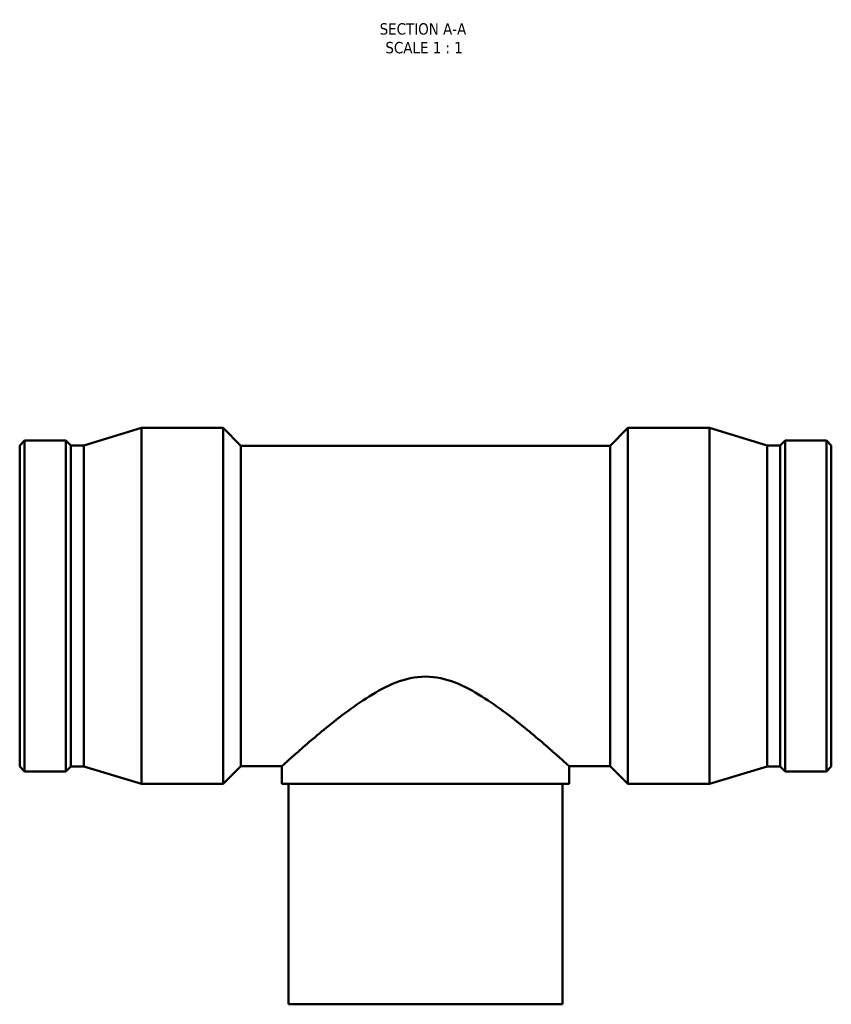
# Model space of a CAD drawing. Header units: millimetres. Extents: x -193 to 1544, y -245 to 1594.
# Tile 5 of 7: x 410 to 736, y 801 to 1197. Entities that reach past the tile are written whole.
import ezdxf

# ---------------------------------------------------------------- set-up
doc = ezdxf.new("R2010")
doc.units = ezdxf.units.MM
doc.layers.add('Symbol (ANSI)', color=7, linetype='Continuous', lineweight=25)
doc.layers.add('Visible (ANSI)', color=7, linetype='Continuous', lineweight=50)
doc.styles.add('Label Text (ANSI)', font='tahoma.ttf')

msp = doc.modelspace()

# ---------------------------------------------------------------- linework, layer by layer
at = {"layer": 'Visible (ANSI)'}
for p, q in [((435.769, 1025.732), (458.931, 1032.732)), ((458.931, 889.732), (458.931, 1032.732)), ((458.931, 1032.732), (491.716, 1032.732)), ((491.716, 889.732), (491.716, 1032.732)), ((498.866, 1025.582), (491.716, 1032.732)), ((647.196, 1025.582), (654.346, 1032.732)), ((654.346, 889.732), (654.346, 1032.732)), ((654.346, 1032.732), (687.131, 1032.732)), ((687.131, 889.732), (687.131, 1032.732)), ((710.294, 1025.732), (687.131, 1032.732)), ((410.031, 1025.732), (412.026, 1027.727)), ((410.031, 896.732), (410.031, 1025.732)), ((412.026, 894.737), (412.026, 1027.727)), ((412.026, 1027.727), (428.626, 1027.727)), ((428.626, 894.737), (428.626, 1027.727)), ((430.621, 1025.732), (428.626, 1027.727)), ((430.621, 896.732), (430.621, 1025.732)), ((430.621, 1025.732), (435.769, 1025.732)), ((435.769, 896.732), (435.769, 1025.732)), ((498.866, 896.882), (498.866, 1025.582)), ((498.866, 1025.582), (647.196, 1025.582)), ((647.196, 896.882), (647.196, 1025.582)), ((710.294, 896.732), (710.294, 1025.732)), ((710.294, 1025.732), (715.441, 1025.732)), ((715.441, 1025.732), (717.436, 1027.727)), ((715.441, 896.732), (715.441, 1025.732)), ((717.436, 894.737), (717.436, 1027.727)), ((717.436, 1027.727), (734.036, 1027.727)), ((734.036, 894.737), (734.036, 1027.727)), ((736.031, 1025.732), (734.036, 1027.727)), ((736.031, 896.732), (736.031, 1025.732)), ((410.031, 896.732), (412.026, 894.737)), ((412.026, 894.737), (428.626, 894.737)), ((430.621, 896.732), (428.626, 894.737)), ((430.621, 896.732), (435.769, 896.732)), ((435.769, 896.732), (458.931, 889.732)), ((498.866, 896.882), (491.716, 889.732)), ((498.866, 896.882), (515.281, 896.882)), ((515.281, 889.732), (515.281, 896.882)), ((630.781, 889.732), (630.781, 896.882)), ((630.781, 896.882), (647.196, 896.882)), ((647.196, 896.882), (654.346, 889.732)), ((710.294, 896.732), (687.131, 889.732)), ((710.294, 896.732), (715.441, 896.732)), ((715.441, 896.732), (717.436, 894.737)), ((717.436, 894.737), (734.036, 894.737)), ((736.031, 896.732), (734.036, 894.737)), ((458.931, 889.732), (491.716, 889.732)), ((630.781, 889.732), (515.281, 889.732)), ((518.031, 801.232), (518.031, 889.732)), ((628.031, 801.232), (628.031, 889.732)), ((654.346, 889.732), (687.131, 889.732)), ((518.031, 801.232), (628.031, 801.232))]:
    msp.add_line(p, q, dxfattribs=at)
for points, knots in [([(515.281, 896.882), (515.281, 896.882), (515.681, 897.242), (517.274, 898.665), (518.466, 899.729), (521.509, 902.412), (523.363, 904.034), (527.516, 907.601), (529.816, 909.545), (534.756, 913.601), (537.601, 915.877), (543.719, 920.477), (546.989, 922.802), (553.846, 927.075), (557.422, 929.021), (564.92, 931.912), (568.845, 932.845), (573.031, 932.845)], [29.0809802, 29.0809802, 29.0809802, 29.0809802, 30.2485125, 30.2485125, 31.4160447, 31.4160447, 32.583577, 32.583577, 33.7511092, 33.7511092, 35.006992, 35.006992, 36.2628747, 36.2628747, 37.5187575, 37.5187575, 38.7746403, 38.7746403, 38.7746403, 38.7746403]), ([(573.031, 932.845), (577.217, 932.845), (581.143, 931.912), (588.641, 929.021), (592.216, 927.075), (599.073, 922.802), (602.344, 920.477), (608.462, 915.877), (611.307, 913.601), (616.246, 909.545), (618.546, 907.601), (622.7, 904.034), (624.553, 902.412), (627.596, 899.729), (628.789, 898.665), (630.382, 897.242), (630.781, 896.882), (630.781, 896.882)], [0, 0, 0, 0, 1.2558828, 1.2558828, 2.5117655, 2.5117655, 3.7676483, 3.7676483, 5.0235311, 5.0235311, 6.1910633, 6.1910633, 7.3585956, 7.3585956, 8.5261278, 8.5261278, 9.6936601, 9.6936601, 9.6936601, 9.6936601])]:
    msp.add_open_spline(points, degree=3, knots=knots, dxfattribs=at)

# ---------------------------------------------------------------- texts
at = {"layer": 'Symbol (ANSI)', "char_height": 4.572, "attachment_point": 7, "style": 'Label Text (ANSI)'}
for s, insert in [('SECTION A-A', (554.607, 1190.653)), ('SCALE 1 : 1', (556.926, 1183.14))]:
    msp.add_mtext(s, dxfattribs=dict(at, insert=insert))

doc.saveas('drawing.dxf')
